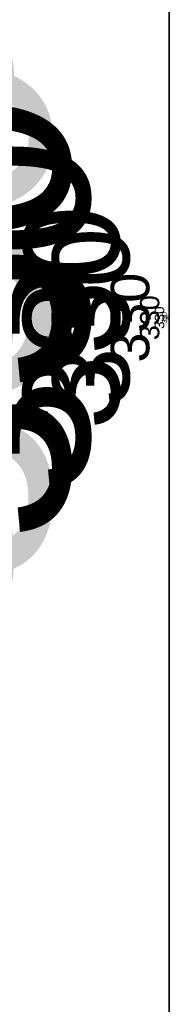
# Model space of a CAD drawing. Header units: millimetres. Extents: x -4098 to 12401, y -1536 to 11809.
# Tile 200 of 215: x 1007 to 1023, y 94 to 196. Entities that reach past the tile are written whole.
import ezdxf

# ---------------------------------------------------------------- set-up
doc = ezdxf.new("R2010")
doc.units = ezdxf.units.MM
for name, color, linetype, lineweight in [('Detail Dimensions', 4, 'Continuous', 35), ('Detail Dimensions @ 0.01', 4, 'Continuous', 35), ('Detail Dimensions @ 0.1', 4, 'Continuous', 35), ('Detail Dimensions @ 0.125', 4, 'Continuous', 35), ('Detail Dimensions @ 0.25', 4, 'Continuous', 35), ('Detail Dimensions @ 0.5', 4, 'Continuous', 35), ('Detail Dimensions @ 1 (1)', 4, 'Continuous', 35), ('Detail Dimensions @ 1 (2)', 4, 'Continuous', 35), ('Detail Dimensions @ 10', 4, 'Continuous', 35), ('Detail Dimensions @ 100', 4, 'Continuous', 35), ('Detail Dimensions @ 12', 4, 'Continuous', 35), ('Detail Dimensions @ 128', 4, 'Continuous', 35), ('Detail Dimensions @ 1536', 4, 'Continuous', 35), ('Detail Dimensions @ 16 (1)', 4, 'Continuous', 35), ('Detail Dimensions @ 16 (2)', 4, 'Continuous', 35), ('Detail Dimensions @ 192', 4, 'Continuous', 35), ('Detail Dimensions @ 2 (1)', 4, 'Continuous', 35), ('Detail Dimensions @ 2 (2)', 4, 'Continuous', 35), ('Detail Dimensions @ 20', 4, 'Continuous', 35), ('Detail Dimensions @ 24', 4, 'Continuous', 35), ('Detail Dimensions @ 30', 4, 'Continuous', 35), ('Detail Dimensions @ 32', 4, 'Continuous', 35), ('Detail Dimensions @ 384', 4, 'Continuous', 35), ('Detail Dimensions @ 4 (1)', 4, 'Continuous', 35), ('Detail Dimensions @ 4 (2)', 4, 'Continuous', 35), ('Detail Dimensions @ 40', 4, 'Continuous', 35), ('Detail Dimensions @ 48', 4, 'Continuous', 35), ('Detail Dimensions @ 5', 4, 'Continuous', 35), ('Detail Dimensions @ 50', 4, 'Continuous', 35), ('Detail Dimensions @ 64', 4, 'Continuous', 35), ('Detail Dimensions @ 768', 4, 'Continuous', 35), ('Detail Dimensions @ 8 (1)', 4, 'Continuous', 35), ('Detail Dimensions @ 8 (2)', 4, 'Continuous', 35), ('Detail Dimensions @ 96', 4, 'Continuous', 35)]:
    doc.layers.add(name, color=color, linetype=linetype, lineweight=lineweight)
doc.styles.add('Arial-2.000', font='txt', dxfattribs={"height": 2})
doc.dimstyles.new('Dim-Style 2', dxfattribs={"dimtxt": 0.18, "dimasz": 1, "dimexe": 0.5, "dimexo": 0, "dimgap": 1, "dimtad": 1, "dimdec": 0, "dimzin": 0, "dimdsep": 46, "dimtxsty": 'Arial-2.000', "dimblk": 'OBLIQUE', "dimcen": 0.09, "dimclrd": 4, "dimclre": 4, "dimclrt": 4, "dimadec": 0, "dimazin": 0, "dimtfac": 1, "dimtdec": 4, "dimtmove": 0, "dimatfit": 1, "dimfxl": 1, "dimfxlon": 1, "dimtolj": 1, "dimtzin": 0, "dimlwd": 35, "dimlwe": 35, "dimarcsym": 0})

# ---------------------------------------------------------------- blocks, each defined once
blk = doc.blocks.new('_Oblique')
at = {"color": 0, "linetype": 'ByBlock', "lineweight": -2}
blk.add_line((-0.5, -0.5), (0.5, 0.5), dxfattribs=at)
blk = doc.blocks.new('*D35')
at = {"layer": 'Defpoints', "color": 0}
for p in [(920, 330), (1022.58, 330), (920, 0)]:
    blk.add_point(p, dxfattribs=at)
at = {"layer": 'Detail Dimensions', "color": 4, "linetype": 'Continuous', "lineweight": 35}
for p, q in [((1021.58, 330), (1023.08, 330)), ((1022.58, 0), (1022.58, 330)), ((1021.58, 0), (1023.08, 0))]:
    blk.add_line(p, q, dxfattribs=at)
at = {"layer": 'Detail Dimensions', "color": 4, "lineweight": 35}
for p, rotation in [((1022.58, 330), 90), ((1022.58, 0), 270)]:
    blk.add_blockref('_Oblique', p, dxfattribs=dict(at, rotation=rotation))
at = {"layer": 'Detail Dimensions', "color": 4, "insert": (1020.56, 165), "char_height": 2, "attachment_point": 5, "rotation": 90, "style": 'Arial-2.000'}
blk.add_mtext('\\A1;330', dxfattribs=at)
blk = doc.blocks.new('*D36')
at = {"layer": 'Defpoints', "color": 0}
for p in [(920, 330), (1022.58, 330), (920, 0)]:
    blk.add_point(p, dxfattribs=at)
at = {"layer": 'Detail Dimensions', "color": 4, "linetype": 'Continuous', "lineweight": 35}
for p, q in [((1010.58, 330), (1028.58, 330)), ((1022.58, 0), (1022.58, 330)), ((1010.58, 0), (1028.58, 0))]:
    blk.add_line(p, q, dxfattribs=at)
at = {"layer": 'Detail Dimensions', "color": 4, "lineweight": 35, "xscale": 12, "yscale": 12, "zscale": 12}
for p, rotation in [((1022.58, 330), 90), ((1022.58, 0), 270)]:
    blk.add_blockref('_Oblique', p, dxfattribs=dict(at, rotation=rotation))
at = {"layer": 'Detail Dimensions', "color": 4, "insert": (998.33, 165), "char_height": 24, "attachment_point": 5, "rotation": 90, "style": 'Arial-2.000'}
blk.add_mtext('\\A1;330', dxfattribs=at)
blk = doc.blocks.new('*D37')
at = {"layer": 'Defpoints', "color": 0}
for p in [(920, 330), (1022.58, 330), (920, 0)]:
    blk.add_point(p, dxfattribs=at)
at = {"layer": 'Detail Dimensions', "color": 4, "linetype": 'Continuous', "lineweight": 35}
for p, q in [((1021.58, 330), (1023.08, 330)), ((1022.58, 0), (1022.58, 330)), ((1021.58, 0), (1023.08, 0))]:
    blk.add_line(p, q, dxfattribs=at)
at = {"layer": 'Detail Dimensions', "color": 4, "lineweight": 35}
for p, rotation in [((1022.58, 330), 90), ((1022.58, 0), 270)]:
    blk.add_blockref('_Oblique', p, dxfattribs=dict(at, rotation=rotation))
at = {"layer": 'Detail Dimensions', "color": 4, "insert": (1020.56, 165), "char_height": 2, "attachment_point": 5, "rotation": 90, "style": 'Arial-2.000'}
blk.add_mtext('\\A1;330', dxfattribs=at)
blk = doc.blocks.new('*D38')
at = {"layer": 'Defpoints', "color": 0}
for p in [(920, 330), (1022.58, 330), (920, 0)]:
    blk.add_point(p, dxfattribs=at)
at = {"layer": 'Detail Dimensions', "color": 4, "linetype": 'Continuous', "lineweight": 35}
for p, q in [((1014.58, 330), (1026.58, 330)), ((1022.58, 0), (1022.58, 330)), ((1014.58, 0), (1026.58, 0))]:
    blk.add_line(p, q, dxfattribs=at)
at = {"layer": 'Detail Dimensions', "color": 4, "lineweight": 35, "xscale": 8, "yscale": 8, "zscale": 8}
for p, rotation in [((1022.58, 330), 90), ((1022.58, 0), 270)]:
    blk.add_blockref('_Oblique', p, dxfattribs=dict(at, rotation=rotation))
at = {"layer": 'Detail Dimensions', "color": 4, "insert": (1006.41, 165), "char_height": 16, "attachment_point": 5, "rotation": 90, "style": 'Arial-2.000'}
blk.add_mtext('\\A1;330', dxfattribs=at)
blk = doc.blocks.new('*D39')
at = {"layer": 'Defpoints', "color": 0}
for p in [(920, 330), (1022.58, 330), (920, 0)]:
    blk.add_point(p, dxfattribs=at)
at = {"layer": 'Detail Dimensions', "color": 4, "linetype": 'Continuous', "lineweight": 35}
for p, q in [((1022.58, 330), (1022.58, 11702.54)), ((920, 330), (1790.58, 330)), ((1022.58, 0), (1022.58, 330)), ((920, 0), (1790.58, 0)), ((1022.58, 0), (1022.58, -1536))]:
    blk.add_line(p, q, dxfattribs=at)
at = {"layer": 'Detail Dimensions', "color": 4, "lineweight": 35, "xscale": 1536, "yscale": 1536, "zscale": 1536}
for p, rotation in [((1022.58, 330), 270), ((1022.58, 0), 90)]:
    blk.add_blockref('_Oblique', p, dxfattribs=dict(at, rotation=rotation))
at = {"layer": 'Detail Dimensions', "color": 4, "insert": (-2081.67, 8320.27), "char_height": 3072, "attachment_point": 5, "rotation": 90, "style": 'Arial-2.000'}
blk.add_mtext('\\A1;330', dxfattribs=at)
blk = doc.blocks.new('*D40')
at = {"layer": 'Defpoints', "color": 0}
for p in [(920, 330), (1022.58, 330), (920, 0)]:
    blk.add_point(p, dxfattribs=at)
at = {"layer": 'Detail Dimensions', "color": 4, "linetype": 'Continuous', "lineweight": 35}
for p, q in [((1022.58, 330), (1022.58, 1751.57)), ((920, 330), (1118.58, 330)), ((1022.58, 0), (1022.58, 330)), ((920, 0), (1118.58, 0)), ((1022.58, 0), (1022.58, -192))]:
    blk.add_line(p, q, dxfattribs=at)
at = {"layer": 'Detail Dimensions', "color": 4, "lineweight": 35, "xscale": 192, "yscale": 192, "zscale": 192}
for p, rotation in [((1022.58, 330), 270), ((1022.58, 0), 90)]:
    blk.add_blockref('_Oblique', p, dxfattribs=dict(at, rotation=rotation))
at = {"layer": 'Detail Dimensions', "color": 4, "insert": (634.55, 1328.78), "char_height": 384, "attachment_point": 5, "rotation": 90, "style": 'Arial-2.000'}
blk.add_mtext('\\A1;330', dxfattribs=at)
blk = doc.blocks.new('*D41')
at = {"layer": 'Defpoints', "color": 0}
for p in [(920, 330), (1022.58, 330), (920, 0)]:
    blk.add_point(p, dxfattribs=at)
at = {"layer": 'Detail Dimensions', "color": 4, "linetype": 'Continuous', "lineweight": 35}
for p, q in [((998.58, 330), (1034.58, 330)), ((1022.58, 0), (1022.58, 330)), ((998.58, 0), (1034.58, 0))]:
    blk.add_line(p, q, dxfattribs=at)
at = {"layer": 'Detail Dimensions', "color": 4, "lineweight": 35, "xscale": 24, "yscale": 24, "zscale": 24}
for p, rotation in [((1022.58, 330), 90), ((1022.58, 0), 270)]:
    blk.add_blockref('_Oblique', p, dxfattribs=dict(at, rotation=rotation))
at = {"layer": 'Detail Dimensions', "color": 4, "insert": (974.08, 165), "char_height": 48, "attachment_point": 5, "rotation": 90, "style": 'Arial-2.000'}
blk.add_mtext('\\A1;330', dxfattribs=at)
blk = doc.blocks.new('*D42')
at = {"layer": 'Defpoints', "color": 0}
for p in [(920, 330), (1022.58, 330), (920, 0)]:
    blk.add_point(p, dxfattribs=at)
at = {"layer": 'Detail Dimensions', "color": 4, "linetype": 'Continuous', "lineweight": 35}
for p, q in [((1022.58, 330), (1022.58, 3173.14)), ((920, 330), (1214.58, 330)), ((1022.58, 0), (1022.58, 330)), ((920, 0), (1214.58, 0)), ((1022.58, 0), (1022.58, -384))]:
    blk.add_line(p, q, dxfattribs=at)
at = {"layer": 'Detail Dimensions', "color": 4, "lineweight": 35, "xscale": 384, "yscale": 384, "zscale": 384}
for p, rotation in [((1022.58, 330), 270), ((1022.58, 0), 90)]:
    blk.add_blockref('_Oblique', p, dxfattribs=dict(at, rotation=rotation))
at = {"layer": 'Detail Dimensions', "color": 4, "insert": (246.52, 2327.57), "char_height": 768, "attachment_point": 5, "rotation": 90, "style": 'Arial-2.000'}
blk.add_mtext('\\A1;330', dxfattribs=at)
blk = doc.blocks.new('*D43')
at = {"layer": 'Defpoints', "color": 0}
for p in [(920, 330), (1022.58, 330), (920, 0)]:
    blk.add_point(p, dxfattribs=at)
at = {"layer": 'Detail Dimensions', "color": 4, "linetype": 'Continuous', "lineweight": 35}
for p, q in [((974.58, 330), (1046.58, 330)), ((1022.58, 0), (1022.58, 330)), ((974.58, 0), (1046.58, 0))]:
    blk.add_line(p, q, dxfattribs=at)
at = {"layer": 'Detail Dimensions', "color": 4, "lineweight": 35, "xscale": 48, "yscale": 48, "zscale": 48}
for p, rotation in [((1022.58, 330), 90), ((1022.58, 0), 270)]:
    blk.add_blockref('_Oblique', p, dxfattribs=dict(at, rotation=rotation))
at = {"layer": 'Detail Dimensions', "color": 4, "insert": (925.57, 165), "char_height": 96, "attachment_point": 5, "rotation": 90, "style": 'Arial-2.000'}
blk.add_mtext('\\A1;330', dxfattribs=at)
blk = doc.blocks.new('*D44')
at = {"layer": 'Defpoints', "color": 0}
for p in [(920, 330), (1022.58, 330), (920, 0)]:
    blk.add_point(p, dxfattribs=at)
at = {"layer": 'Detail Dimensions', "color": 4, "linetype": 'Continuous', "lineweight": 35}
for p, q in [((1022.58, 330), (1022.58, 6016.27)), ((920, 330), (1406.58, 330)), ((1022.58, 0), (1022.58, 330)), ((920, 0), (1406.58, 0)), ((1022.58, 0), (1022.58, -768))]:
    blk.add_line(p, q, dxfattribs=at)
at = {"layer": 'Detail Dimensions', "color": 4, "lineweight": 35, "xscale": 768, "yscale": 768, "zscale": 768}
for p, rotation in [((1022.58, 330), 270), ((1022.58, 0), 90)]:
    blk.add_blockref('_Oblique', p, dxfattribs=dict(at, rotation=rotation))
at = {"layer": 'Detail Dimensions', "color": 4, "insert": (-529.55, 4325.14), "char_height": 1536, "attachment_point": 5, "rotation": 90, "style": 'Arial-2.000'}
blk.add_mtext('\\A1;330', dxfattribs=at)
blk = doc.blocks.new('*D45')
at = {"layer": 'Defpoints', "color": 0}
for p in [(920, 330), (1022.58, 330), (920, 0)]:
    blk.add_point(p, dxfattribs=at)
at = {"layer": 'Detail Dimensions', "color": 4, "linetype": 'Continuous', "lineweight": 35}
for p, q in [((1022.58, 330), (1022.58, 1040.78)), ((926.58, 330), (1070.58, 330)), ((1022.58, 0), (1022.58, 330)), ((926.58, 0), (1070.58, 0)), ((1022.58, 0), (1022.58, -96))]:
    blk.add_line(p, q, dxfattribs=at)
at = {"layer": 'Detail Dimensions', "color": 4, "lineweight": 35, "xscale": 96, "yscale": 96, "zscale": 96}
for p, rotation in [((1022.58, 330), 270), ((1022.58, 0), 90)]:
    blk.add_blockref('_Oblique', p, dxfattribs=dict(at, rotation=rotation))
at = {"layer": 'Detail Dimensions', "color": 4, "insert": (828.57, 829.39), "char_height": 192, "attachment_point": 5, "rotation": 90, "style": 'Arial-2.000'}
blk.add_mtext('\\A1;330', dxfattribs=at)
blk = doc.blocks.new('*D46')
at = {"layer": 'Defpoints', "color": 0}
for p in [(920, 330), (1022.58, 330), (920, 0)]:
    blk.add_point(p, dxfattribs=at)
at = {"layer": 'Detail Dimensions', "color": 4, "linetype": 'Continuous', "lineweight": 35}
for p, q in [((1022.57, 330), (1022.59, 330)), ((1022.58, 0), (1022.58, 330)), ((1022.57, 0), (1022.59, 0))]:
    blk.add_line(p, q, dxfattribs=at)
at = {"layer": 'Detail Dimensions', "color": 4, "lineweight": 35, "xscale": 0.01, "yscale": 0.01, "zscale": 0.01}
for p, rotation in [((1022.58, 330), 90), ((1022.58, 0), 270)]:
    blk.add_blockref('_Oblique', p, dxfattribs=dict(at, rotation=rotation))
at = {"layer": 'Detail Dimensions', "color": 4, "insert": (1022.56, 165), "char_height": 0.02, "attachment_point": 5, "rotation": 90, "style": 'Arial-2.000'}
blk.add_mtext('\\A1;330', dxfattribs=at)
blk = doc.blocks.new('*D47')
at = {"layer": 'Defpoints', "color": 0}
for p in [(920, 330), (1022.58, 330), (920, 0)]:
    blk.add_point(p, dxfattribs=at)
at = {"layer": 'Detail Dimensions', "color": 4, "linetype": 'Continuous', "lineweight": 35}
for p, q in [((1022.48, 330), (1022.63, 330)), ((1022.58, 0), (1022.58, 330)), ((1022.48, 0), (1022.63, 0))]:
    blk.add_line(p, q, dxfattribs=at)
at = {"layer": 'Detail Dimensions', "color": 4, "lineweight": 35, "xscale": 0.1, "yscale": 0.1, "zscale": 0.1}
for p, rotation in [((1022.58, 330), 90), ((1022.58, 0), 270)]:
    blk.add_blockref('_Oblique', p, dxfattribs=dict(at, rotation=rotation))
at = {"layer": 'Detail Dimensions', "color": 4, "insert": (1022.38, 165), "char_height": 0.2, "attachment_point": 5, "rotation": 90, "style": 'Arial-2.000'}
blk.add_mtext('\\A1;330', dxfattribs=at)
blk = doc.blocks.new('*D48')
at = {"layer": 'Defpoints', "color": 0}
for p in [(920, 330), (1022.58, 330), (920, 0)]:
    blk.add_point(p, dxfattribs=at)
at = {"layer": 'Detail Dimensions', "color": 4, "linetype": 'Continuous', "lineweight": 35}
for p, q in [((1012.58, 330), (1027.58, 330)), ((1022.58, 0), (1022.58, 330)), ((1012.58, 0), (1027.58, 0))]:
    blk.add_line(p, q, dxfattribs=at)
at = {"layer": 'Detail Dimensions', "color": 4, "lineweight": 35, "xscale": 10, "yscale": 10, "zscale": 10}
for p, rotation in [((1022.58, 330), 90), ((1022.58, 0), 270)]:
    blk.add_blockref('_Oblique', p, dxfattribs=dict(at, rotation=rotation))
at = {"layer": 'Detail Dimensions', "color": 4, "insert": (1002.37, 165), "char_height": 20, "attachment_point": 5, "rotation": 90, "style": 'Arial-2.000'}
blk.add_mtext('\\A1;330', dxfattribs=at)
blk = doc.blocks.new('*D49')
at = {"layer": 'Defpoints', "color": 0}
for p in [(920, 330), (1022.58, 330), (920, 0)]:
    blk.add_point(p, dxfattribs=at)
at = {"layer": 'Detail Dimensions', "color": 4, "linetype": 'Continuous', "lineweight": 35}
for p, q in [((1022.58, 330), (1022.58, 1070.4)), ((922.58, 330), (1072.58, 330)), ((1022.58, 0), (1022.58, 330)), ((922.58, 0), (1072.58, 0)), ((1022.58, 0), (1022.58, -100))]:
    blk.add_line(p, q, dxfattribs=at)
at = {"layer": 'Detail Dimensions', "color": 4, "lineweight": 35, "xscale": 100, "yscale": 100, "zscale": 100}
for p, rotation in [((1022.58, 330), 270), ((1022.58, 0), 90)]:
    blk.add_blockref('_Oblique', p, dxfattribs=dict(at, rotation=rotation))
at = {"layer": 'Detail Dimensions', "color": 4, "insert": (820.48, 850.2), "char_height": 200, "attachment_point": 5, "rotation": 90, "style": 'Arial-2.000'}
blk.add_mtext('\\A1;330', dxfattribs=at)
blk = doc.blocks.new('*D50')
at = {"layer": 'Defpoints', "color": 0}
for p in [(920, 330), (1022.58, 330), (920, 0)]:
    blk.add_point(p, dxfattribs=at)
at = {"layer": 'Detail Dimensions', "color": 4, "linetype": 'Continuous', "lineweight": 35}
for p, q in [((1006.58, 330), (1030.58, 330)), ((1022.58, 0), (1022.58, 330)), ((1006.58, 0), (1030.58, 0))]:
    blk.add_line(p, q, dxfattribs=at)
at = {"layer": 'Detail Dimensions', "color": 4, "lineweight": 35, "xscale": 16, "yscale": 16, "zscale": 16}
for p, rotation in [((1022.58, 330), 90), ((1022.58, 0), 270)]:
    blk.add_blockref('_Oblique', p, dxfattribs=dict(at, rotation=rotation))
at = {"layer": 'Detail Dimensions', "color": 4, "insert": (990.25, 165), "char_height": 32, "attachment_point": 5, "rotation": 90, "style": 'Arial-2.000'}
blk.add_mtext('\\A1;330', dxfattribs=at)
blk = doc.blocks.new('*D51')
at = {"layer": 'Defpoints', "color": 0}
for p in [(920, 330), (1022.58, 330), (920, 0)]:
    blk.add_point(p, dxfattribs=at)
at = {"layer": 'Detail Dimensions', "color": 4, "linetype": 'Continuous', "lineweight": 35}
for p, q in [((1020.58, 330), (1023.58, 330)), ((1022.58, 0), (1022.58, 330)), ((1020.58, 0), (1023.58, 0))]:
    blk.add_line(p, q, dxfattribs=at)
at = {"layer": 'Detail Dimensions', "color": 4, "lineweight": 35, "xscale": 2, "yscale": 2, "zscale": 2}
for p, rotation in [((1022.58, 330), 90), ((1022.58, 0), 270)]:
    blk.add_blockref('_Oblique', p, dxfattribs=dict(at, rotation=rotation))
at = {"layer": 'Detail Dimensions', "color": 4, "insert": (1018.54, 165), "char_height": 4, "attachment_point": 5, "rotation": 90, "style": 'Arial-2.000'}
blk.add_mtext('\\A1;330', dxfattribs=at)
blk = doc.blocks.new('*D52')
at = {"layer": 'Defpoints', "color": 0}
for p in [(920, 330), (1022.58, 330), (920, 0)]:
    blk.add_point(p, dxfattribs=at)
at = {"layer": 'Detail Dimensions', "color": 4, "linetype": 'Continuous', "lineweight": 35}
for p, q in [((1002.58, 330), (1032.58, 330)), ((1022.58, 0), (1022.58, 330)), ((1002.58, 0), (1032.58, 0))]:
    blk.add_line(p, q, dxfattribs=at)
at = {"layer": 'Detail Dimensions', "color": 4, "lineweight": 35, "xscale": 20, "yscale": 20, "zscale": 20}
for p, rotation in [((1022.58, 330), 90), ((1022.58, 0), 270)]:
    blk.add_blockref('_Oblique', p, dxfattribs=dict(at, rotation=rotation))
at = {"layer": 'Detail Dimensions', "color": 4, "insert": (982.16, 165), "char_height": 40, "attachment_point": 5, "rotation": 90, "style": 'Arial-2.000'}
blk.add_mtext('\\A1;330', dxfattribs=at)
blk = doc.blocks.new('*D53')
at = {"layer": 'Defpoints', "color": 0}
for p in [(920, 330), (1022.58, 330), (920, 0)]:
    blk.add_point(p, dxfattribs=at)
at = {"layer": 'Detail Dimensions', "color": 4, "linetype": 'Continuous', "lineweight": 35}
for p, q in [((992.58, 330), (1037.58, 330)), ((1022.58, 0), (1022.58, 330)), ((992.58, 0), (1037.58, 0))]:
    blk.add_line(p, q, dxfattribs=at)
at = {"layer": 'Detail Dimensions', "color": 4, "lineweight": 35, "xscale": 30, "yscale": 30, "zscale": 30}
for p, rotation in [((1022.58, 330), 90), ((1022.58, 0), 270)]:
    blk.add_blockref('_Oblique', p, dxfattribs=dict(at, rotation=rotation))
at = {"layer": 'Detail Dimensions', "color": 4, "insert": (961.95, 165), "char_height": 60, "attachment_point": 5, "rotation": 90, "style": 'Arial-2.000'}
blk.add_mtext('\\A1;330', dxfattribs=at)
blk = doc.blocks.new('*D54')
at = {"layer": 'Defpoints', "color": 0}
for p in [(920, 330), (1022.58, 330), (920, 0)]:
    blk.add_point(p, dxfattribs=at)
at = {"layer": 'Detail Dimensions', "color": 4, "linetype": 'Continuous', "lineweight": 35}
for p, q in [((1018.58, 330), (1024.58, 330)), ((1022.58, 0), (1022.58, 330)), ((1018.58, 0), (1024.58, 0))]:
    blk.add_line(p, q, dxfattribs=at)
at = {"layer": 'Detail Dimensions', "color": 4, "lineweight": 35, "xscale": 4, "yscale": 4, "zscale": 4}
for p, rotation in [((1022.58, 330), 90), ((1022.58, 0), 270)]:
    blk.add_blockref('_Oblique', p, dxfattribs=dict(at, rotation=rotation))
at = {"layer": 'Detail Dimensions', "color": 4, "insert": (1014.5, 165), "char_height": 8, "attachment_point": 5, "rotation": 90, "style": 'Arial-2.000'}
blk.add_mtext('\\A1;330', dxfattribs=at)
blk = doc.blocks.new('*D55')
at = {"layer": 'Defpoints', "color": 0}
for p in [(920, 330), (1022.58, 330), (920, 0)]:
    blk.add_point(p, dxfattribs=at)
at = {"layer": 'Detail Dimensions', "color": 4, "linetype": 'Continuous', "lineweight": 35}
for p, q in [((982.58, 330), (1042.58, 330)), ((1022.58, 0), (1022.58, 330)), ((982.58, 0), (1042.58, 0))]:
    blk.add_line(p, q, dxfattribs=at)
at = {"layer": 'Detail Dimensions', "color": 4, "lineweight": 35, "xscale": 40, "yscale": 40, "zscale": 40}
for p, rotation in [((1022.58, 330), 90), ((1022.58, 0), 270)]:
    blk.add_blockref('_Oblique', p, dxfattribs=dict(at, rotation=rotation))
at = {"layer": 'Detail Dimensions', "color": 4, "insert": (941.74, 165), "char_height": 80, "attachment_point": 5, "rotation": 90, "style": 'Arial-2.000'}
blk.add_mtext('\\A1;330', dxfattribs=at)
blk = doc.blocks.new('*D56')
at = {"layer": 'Defpoints', "color": 0}
for p in [(920, 330), (1022.58, 330), (920, 0)]:
    blk.add_point(p, dxfattribs=at)
at = {"layer": 'Detail Dimensions', "color": 4, "linetype": 'Continuous', "lineweight": 35}
for p, q in [((1017.58, 330), (1025.08, 330)), ((1022.58, 0), (1022.58, 330)), ((1017.58, 0), (1025.08, 0))]:
    blk.add_line(p, q, dxfattribs=at)
at = {"layer": 'Detail Dimensions', "color": 4, "lineweight": 35, "xscale": 5, "yscale": 5, "zscale": 5}
for p, rotation in [((1022.58, 330), 90), ((1022.58, 0), 270)]:
    blk.add_blockref('_Oblique', p, dxfattribs=dict(at, rotation=rotation))
at = {"layer": 'Detail Dimensions', "color": 4, "insert": (1012.48, 165), "char_height": 10, "attachment_point": 5, "rotation": 90, "style": 'Arial-2.000'}
blk.add_mtext('\\A1;330', dxfattribs=at)
blk = doc.blocks.new('*D57')
at = {"layer": 'Defpoints', "color": 0}
for p in [(920, 330), (1022.58, 330), (920, 0)]:
    blk.add_point(p, dxfattribs=at)
at = {"layer": 'Detail Dimensions', "color": 4, "linetype": 'Continuous', "lineweight": 35}
for p, q in [((972.58, 330), (1047.58, 330)), ((1022.58, 0), (1022.58, 330)), ((972.58, 0), (1047.58, 0))]:
    blk.add_line(p, q, dxfattribs=at)
at = {"layer": 'Detail Dimensions', "color": 4, "lineweight": 35, "xscale": 50, "yscale": 50, "zscale": 50}
for p, rotation in [((1022.58, 330), 90), ((1022.58, 0), 270)]:
    blk.add_blockref('_Oblique', p, dxfattribs=dict(at, rotation=rotation))
at = {"layer": 'Detail Dimensions', "color": 4, "insert": (921.53, 165), "char_height": 100, "attachment_point": 5, "rotation": 90, "style": 'Arial-2.000'}
blk.add_mtext('\\A1;330', dxfattribs=at)
blk = doc.blocks.new('*D58')
at = {"layer": 'Defpoints', "color": 0}
for p in [(920, 330), (1022.58, 330), (920, 0)]:
    blk.add_point(p, dxfattribs=at)
at = {"layer": 'Detail Dimensions', "color": 4, "linetype": 'Continuous', "lineweight": 35}
for p, q in [((1014.58, 330), (1026.58, 330)), ((1022.58, 0), (1022.58, 330)), ((1014.58, 0), (1026.58, 0))]:
    blk.add_line(p, q, dxfattribs=at)
at = {"layer": 'Detail Dimensions', "color": 4, "lineweight": 35, "xscale": 8, "yscale": 8, "zscale": 8}
for p, rotation in [((1022.58, 330), 90), ((1022.58, 0), 270)]:
    blk.add_blockref('_Oblique', p, dxfattribs=dict(at, rotation=rotation))
at = {"layer": 'Detail Dimensions', "color": 4, "insert": (1006.41, 165), "char_height": 16, "attachment_point": 5, "rotation": 90, "style": 'Arial-2.000'}
blk.add_mtext('\\A1;330', dxfattribs=at)
blk = doc.blocks.new('*D59')
at = {"layer": 'Defpoints', "color": 0}
for p in [(920, 330), (1022.58, 330), (920, 0)]:
    blk.add_point(p, dxfattribs=at)
at = {"layer": 'Detail Dimensions', "color": 4, "linetype": 'Continuous', "lineweight": 35}
for p, q in [((1022.08, 330), (1022.83, 330)), ((1022.58, 0), (1022.58, 330)), ((1022.08, 0), (1022.83, 0))]:
    blk.add_line(p, q, dxfattribs=at)
at = {"layer": 'Detail Dimensions', "color": 4, "lineweight": 35, "xscale": 0.5, "yscale": 0.5, "zscale": 0.5}
for p, rotation in [((1022.58, 330), 90), ((1022.58, 0), 270)]:
    blk.add_blockref('_Oblique', p, dxfattribs=dict(at, rotation=rotation))
at = {"layer": 'Detail Dimensions', "color": 4, "insert": (1021.57, 165), "char_height": 1, "attachment_point": 5, "rotation": 90, "style": 'Arial-2.000'}
blk.add_mtext('\\A1;330', dxfattribs=at)
blk = doc.blocks.new('*D60')
at = {"layer": 'Defpoints', "color": 0}
for p in [(920, 330), (1022.58, 330), (920, 0)]:
    blk.add_point(p, dxfattribs=at)
at = {"layer": 'Detail Dimensions', "color": 4, "linetype": 'Continuous', "lineweight": 35}
for p, q in [((1018.58, 330), (1024.58, 330)), ((1022.58, 0), (1022.58, 330)), ((1018.58, 0), (1024.58, 0))]:
    blk.add_line(p, q, dxfattribs=at)
at = {"layer": 'Detail Dimensions', "color": 4, "lineweight": 35, "xscale": 4, "yscale": 4, "zscale": 4}
for p, rotation in [((1022.58, 330), 90), ((1022.58, 0), 270)]:
    blk.add_blockref('_Oblique', p, dxfattribs=dict(at, rotation=rotation))
at = {"layer": 'Detail Dimensions', "color": 4, "insert": (1014.5, 165), "char_height": 8, "attachment_point": 5, "rotation": 90, "style": 'Arial-2.000'}
blk.add_mtext('\\A1;330', dxfattribs=at)
blk = doc.blocks.new('*D61')
at = {"layer": 'Defpoints', "color": 0}
for p in [(920, 330), (1022.58, 330), (920, 0)]:
    blk.add_point(p, dxfattribs=at)
at = {"layer": 'Detail Dimensions', "color": 4, "linetype": 'Continuous', "lineweight": 35}
for p, q in [((1022.58, 330), (1022.58, 803.86)), ((958.58, 330), (1054.58, 330)), ((1022.58, 0), (1022.58, 330)), ((958.58, 0), (1054.58, 0)), ((1022.58, 0), (1022.58, -64))]:
    blk.add_line(p, q, dxfattribs=at)
at = {"layer": 'Detail Dimensions', "color": 4, "lineweight": 35, "xscale": 64, "yscale": 64, "zscale": 64}
for p, rotation in [((1022.58, 330), 270), ((1022.58, 0), 90)]:
    blk.add_blockref('_Oblique', p, dxfattribs=dict(at, rotation=rotation))
at = {"layer": 'Detail Dimensions', "color": 4, "insert": (893.24, 662.93), "char_height": 128, "attachment_point": 5, "rotation": 90, "style": 'Arial-2.000'}
blk.add_mtext('\\A1;330', dxfattribs=at)
blk = doc.blocks.new('*D62')
at = {"layer": 'Defpoints', "color": 0}
for p in [(920, 330), (1022.58, 330), (920, 0)]:
    blk.add_point(p, dxfattribs=at)
at = {"layer": 'Detail Dimensions', "color": 4, "linetype": 'Continuous', "lineweight": 35}
for p, q in [((1022.58, 330), (1022.58, 1277.71)), ((920, 330), (1086.58, 330)), ((1022.58, 0), (1022.58, 330)), ((920, 0), (1086.58, 0)), ((1022.58, 0), (1022.58, -128))]:
    blk.add_line(p, q, dxfattribs=at)
at = {"layer": 'Detail Dimensions', "color": 4, "lineweight": 35, "xscale": 128, "yscale": 128, "zscale": 128}
for p, rotation in [((1022.58, 330), 270), ((1022.58, 0), 90)]:
    blk.add_blockref('_Oblique', p, dxfattribs=dict(at, rotation=rotation))
at = {"layer": 'Detail Dimensions', "color": 4, "insert": (763.89, 995.86), "char_height": 256, "attachment_point": 5, "rotation": 90, "style": 'Arial-2.000'}
blk.add_mtext('\\A1;330', dxfattribs=at)
blk = doc.blocks.new('*D63')
at = {"layer": 'Defpoints', "color": 0}
for p in [(920, 330), (1022.58, 330), (920, 0)]:
    blk.add_point(p, dxfattribs=at)
at = {"layer": 'Detail Dimensions', "color": 4, "linetype": 'Continuous', "lineweight": 35}
for p, q in [((1006.58, 330), (1030.58, 330)), ((1022.58, 0), (1022.58, 330)), ((1006.58, 0), (1030.58, 0))]:
    blk.add_line(p, q, dxfattribs=at)
at = {"layer": 'Detail Dimensions', "color": 4, "lineweight": 35, "xscale": 16, "yscale": 16, "zscale": 16}
for p, rotation in [((1022.58, 330), 90), ((1022.58, 0), 270)]:
    blk.add_blockref('_Oblique', p, dxfattribs=dict(at, rotation=rotation))
at = {"layer": 'Detail Dimensions', "color": 4, "insert": (990.25, 165), "char_height": 32, "attachment_point": 5, "rotation": 90, "style": 'Arial-2.000'}
blk.add_mtext('\\A1;330', dxfattribs=at)
blk = doc.blocks.new('*D64')
at = {"layer": 'Defpoints', "color": 0}
for p in [(920, 330), (1022.58, 330), (920, 0)]:
    blk.add_point(p, dxfattribs=at)
at = {"layer": 'Detail Dimensions', "color": 4, "linetype": 'Continuous', "lineweight": 35}
for p, q in [((990.58, 330), (1038.58, 330)), ((1022.58, 0), (1022.58, 330)), ((990.58, 0), (1038.58, 0))]:
    blk.add_line(p, q, dxfattribs=at)
at = {"layer": 'Detail Dimensions', "color": 4, "lineweight": 35, "xscale": 32, "yscale": 32, "zscale": 32}
for p, rotation in [((1022.58, 330), 90), ((1022.58, 0), 270)]:
    blk.add_blockref('_Oblique', p, dxfattribs=dict(at, rotation=rotation))
at = {"layer": 'Detail Dimensions', "color": 4, "insert": (957.91, 165), "char_height": 64, "attachment_point": 5, "rotation": 90, "style": 'Arial-2.000'}
blk.add_mtext('\\A1;330', dxfattribs=at)
blk = doc.blocks.new('*D65')
at = {"layer": 'Defpoints', "color": 0}
for p in [(920, 330), (1022.58, 330), (920, 0)]:
    blk.add_point(p, dxfattribs=at)
at = {"layer": 'Detail Dimensions', "color": 4, "linetype": 'Continuous', "lineweight": 35}
for p, q in [((1022.33, 330), (1022.71, 330)), ((1022.58, 0), (1022.58, 330)), ((1022.33, 0), (1022.71, 0))]:
    blk.add_line(p, q, dxfattribs=at)
at = {"layer": 'Detail Dimensions', "color": 4, "lineweight": 35, "xscale": 0.25, "yscale": 0.25, "zscale": 0.25}
for p, rotation in [((1022.58, 330), 90), ((1022.58, 0), 270)]:
    blk.add_blockref('_Oblique', p, dxfattribs=dict(at, rotation=rotation))
at = {"layer": 'Detail Dimensions', "color": 4, "insert": (1022.08, 165), "char_height": 0.5, "attachment_point": 5, "rotation": 90, "style": 'Arial-2.000'}
blk.add_mtext('\\A1;330', dxfattribs=at)
blk = doc.blocks.new('*D66')
at = {"layer": 'Defpoints', "color": 0}
for p in [(920, 330), (1022.58, 330), (920, 0)]:
    blk.add_point(p, dxfattribs=at)
at = {"layer": 'Detail Dimensions', "color": 4, "linetype": 'Continuous', "lineweight": 35}
for p, q in [((1020.58, 330), (1023.58, 330)), ((1022.58, 0), (1022.58, 330)), ((1020.58, 0), (1023.58, 0))]:
    blk.add_line(p, q, dxfattribs=at)
at = {"layer": 'Detail Dimensions', "color": 4, "lineweight": 35, "xscale": 2, "yscale": 2, "zscale": 2}
for p, rotation in [((1022.58, 330), 90), ((1022.58, 0), 270)]:
    blk.add_blockref('_Oblique', p, dxfattribs=dict(at, rotation=rotation))
at = {"layer": 'Detail Dimensions', "color": 4, "insert": (1018.54, 165), "char_height": 4, "attachment_point": 5, "rotation": 90, "style": 'Arial-2.000'}
blk.add_mtext('\\A1;330', dxfattribs=at)
blk = doc.blocks.new('*D67')
at = {"layer": 'Defpoints', "color": 0}
for p in [(920, 330), (1022.58, 330), (920, 0)]:
    blk.add_point(p, dxfattribs=at)
at = {"layer": 'Detail Dimensions', "color": 4, "linetype": 'Continuous', "lineweight": 35}
for p, q in [((1022.46, 330), (1022.65, 330)), ((1022.58, 0), (1022.58, 330)), ((1022.46, 0), (1022.65, 0))]:
    blk.add_line(p, q, dxfattribs=at)
at = {"layer": 'Detail Dimensions', "color": 4, "lineweight": 35, "xscale": 0.125, "yscale": 0.125, "zscale": 0.125}
for p, rotation in [((1022.58, 330), 90), ((1022.58, 0), 270)]:
    blk.add_blockref('_Oblique', p, dxfattribs=dict(at, rotation=rotation))
at = {"layer": 'Detail Dimensions', "color": 4, "insert": (1022.33, 165), "char_height": 0.25, "attachment_point": 5, "rotation": 90, "style": 'Arial-2.000'}
blk.add_mtext('\\A1;330', dxfattribs=at)
blk = doc.blocks.new('*U69')
at = {"layer": 'Detail Dimensions @ 0.01'}
dim = blk.add_linear_dim(base=(1022.58, 330), p1=(920, 0), p2=(920, 330), angle=90, dimstyle='Dim-Style 2', override={"dimscale": 0.01}, dxfattribs=at)
dim.commit()
dim.dimension.update_dxf_attribs({"geometry": '*D46', "text_midpoint": (1022.56, 165)})
at = {"layer": 'Detail Dimensions @ 0.1'}
dim = blk.add_linear_dim(base=(1022.58, 330), p1=(920, 0), p2=(920, 330), angle=90, dimstyle='Dim-Style 2', override={"dimscale": 0.1}, dxfattribs=at)
dim.commit()
dim.dimension.update_dxf_attribs({"geometry": '*D47', "text_midpoint": (1022.38, 165)})
at = {"layer": 'Detail Dimensions @ 0.125'}
dim = blk.add_linear_dim(base=(1022.58, 330), p1=(920, 0), p2=(920, 330), angle=90, dimstyle='Dim-Style 2', override={"dimscale": 0.125}, dxfattribs=at)
dim.commit()
dim.dimension.update_dxf_attribs({"geometry": '*D67', "text_midpoint": (1022.33, 165)})
at = {"layer": 'Detail Dimensions @ 0.25'}
dim = blk.add_linear_dim(base=(1022.58, 330), p1=(920, 0), p2=(920, 330), angle=90, dimstyle='Dim-Style 2', override={"dimscale": 0.25}, dxfattribs=at)
dim.commit()
dim.dimension.update_dxf_attribs({"geometry": '*D65', "text_midpoint": (1022.08, 165)})
at = {"layer": 'Detail Dimensions @ 0.5'}
dim = blk.add_linear_dim(base=(1022.58, 330), p1=(920, 0), p2=(920, 330), angle=90, dimstyle='Dim-Style 2', override={"dimscale": 0.5}, dxfattribs=at)
dim.commit()
dim.dimension.update_dxf_attribs({"geometry": '*D59', "text_midpoint": (1021.57, 165)})
at = {"layer": 'Detail Dimensions @ 1 (1)'}
dim = blk.add_linear_dim(base=(1022.58, 330), p1=(920, 0), p2=(920, 330), angle=90, dimstyle='Dim-Style 2', override={"dimscale": 1}, dxfattribs=at)
dim.commit()
dim.dimension.update_dxf_attribs({"geometry": '*D35', "text_midpoint": (1020.56, 165)})
dim = blk.add_linear_dim(base=(1022.58, 330), p1=(920, 0), p2=(920, 330), angle=90, dimstyle='Dim-Style 2', override={"dimscale": 1}, dxfattribs=at)
dim.commit()
dim.dimension.update_dxf_attribs({"geometry": '*D35', "text_midpoint": (1020.56, 165)})
at = {"layer": 'Detail Dimensions @ 1 (2)'}
dim = blk.add_linear_dim(base=(1022.58, 330), p1=(920, 0), p2=(920, 330), angle=90, dimstyle='Dim-Style 2', override={"dimscale": 1}, dxfattribs=at)
dim.commit()
dim.dimension.update_dxf_attribs({"geometry": '*D37', "text_midpoint": (1020.56, 165)})
at = {"layer": 'Detail Dimensions @ 10'}
dim = blk.add_linear_dim(base=(1022.58, 330), p1=(920, 0), p2=(920, 330), angle=90, dimstyle='Dim-Style 2', override={"dimscale": 10}, dxfattribs=at)
dim.commit()
dim.dimension.update_dxf_attribs({"geometry": '*D48', "text_midpoint": (1002.37, 165)})
at = {"layer": 'Detail Dimensions @ 100'}
dim = blk.add_linear_dim(base=(1022.58, 330), p1=(920, 0), p2=(920, 330), angle=90, dimstyle='Dim-Style 2', override={"dimscale": 100}, dxfattribs=at)
dim.commit()
dim.dimension.update_dxf_attribs({"geometry": '*D49', "text_midpoint": (820.48, 850.2)})
at = {"layer": 'Detail Dimensions @ 12'}
dim = blk.add_linear_dim(base=(1022.58, 330), p1=(920, 0), p2=(920, 330), angle=90, dimstyle='Dim-Style 2', override={"dimscale": 12}, dxfattribs=at)
dim.commit()
dim.dimension.update_dxf_attribs({"geometry": '*D36', "text_midpoint": (998.33, 165)})
at = {"layer": 'Detail Dimensions @ 128'}
dim = blk.add_linear_dim(base=(1022.58, 330), p1=(920, 0), p2=(920, 330), angle=90, dimstyle='Dim-Style 2', override={"dimscale": 128}, dxfattribs=at)
dim.commit()
dim.dimension.update_dxf_attribs({"geometry": '*D62', "text_midpoint": (763.89, 995.86)})
at = {"layer": 'Detail Dimensions @ 1536'}
dim = blk.add_linear_dim(base=(1022.58, 330), p1=(920, 0), p2=(920, 330), angle=90, dimstyle='Dim-Style 2', override={"dimscale": 1536}, dxfattribs=at)
dim.commit()
dim.dimension.update_dxf_attribs({"geometry": '*D39', "text_midpoint": (-2081.67, 8320.27)})
at = {"layer": 'Detail Dimensions @ 16 (1)'}
dim = blk.add_linear_dim(base=(1022.58, 330), p1=(920, 0), p2=(920, 330), angle=90, dimstyle='Dim-Style 2', override={"dimscale": 16}, dxfattribs=at)
dim.commit()
dim.dimension.update_dxf_attribs({"geometry": '*D50', "text_midpoint": (990.25, 165)})
at = {"layer": 'Detail Dimensions @ 16 (2)'}
dim = blk.add_linear_dim(base=(1022.58, 330), p1=(920, 0), p2=(920, 330), angle=90, dimstyle='Dim-Style 2', override={"dimscale": 16}, dxfattribs=at)
dim.commit()
dim.dimension.update_dxf_attribs({"geometry": '*D63', "text_midpoint": (990.25, 165)})
at = {"layer": 'Detail Dimensions @ 192'}
dim = blk.add_linear_dim(base=(1022.58, 330), p1=(920, 0), p2=(920, 330), angle=90, dimstyle='Dim-Style 2', override={"dimscale": 192}, dxfattribs=at)
dim.commit()
dim.dimension.update_dxf_attribs({"geometry": '*D40', "text_midpoint": (634.55, 1328.78)})
at = {"layer": 'Detail Dimensions @ 2 (1)'}
dim = blk.add_linear_dim(base=(1022.58, 330), p1=(920, 0), p2=(920, 330), angle=90, dimstyle='Dim-Style 2', override={"dimscale": 2}, dxfattribs=at)
dim.commit()
dim.dimension.update_dxf_attribs({"geometry": '*D51', "text_midpoint": (1018.54, 165)})
at = {"layer": 'Detail Dimensions @ 2 (2)'}
dim = blk.add_linear_dim(base=(1022.58, 330), p1=(920, 0), p2=(920, 330), angle=90, dimstyle='Dim-Style 2', override={"dimscale": 2}, dxfattribs=at)
dim.commit()
dim.dimension.update_dxf_attribs({"geometry": '*D66', "text_midpoint": (1018.54, 165)})
at = {"layer": 'Detail Dimensions @ 20'}
dim = blk.add_linear_dim(base=(1022.58, 330), p1=(920, 0), p2=(920, 330), angle=90, dimstyle='Dim-Style 2', override={"dimscale": 20}, dxfattribs=at)
dim.commit()
dim.dimension.update_dxf_attribs({"geometry": '*D52', "text_midpoint": (982.16, 165)})
at = {"layer": 'Detail Dimensions @ 24'}
dim = blk.add_linear_dim(base=(1022.58, 330), p1=(920, 0), p2=(920, 330), angle=90, dimstyle='Dim-Style 2', override={"dimscale": 24}, dxfattribs=at)
dim.commit()
dim.dimension.update_dxf_attribs({"geometry": '*D41', "text_midpoint": (974.08, 165)})
at = {"layer": 'Detail Dimensions @ 30'}
dim = blk.add_linear_dim(base=(1022.58, 330), p1=(920, 0), p2=(920, 330), angle=90, dimstyle='Dim-Style 2', override={"dimscale": 30}, dxfattribs=at)
dim.commit()
dim.dimension.update_dxf_attribs({"geometry": '*D53', "text_midpoint": (961.95, 165)})
at = {"layer": 'Detail Dimensions @ 32'}
dim = blk.add_linear_dim(base=(1022.58, 330), p1=(920, 0), p2=(920, 330), angle=90, dimstyle='Dim-Style 2', override={"dimscale": 32}, dxfattribs=at)
dim.commit()
dim.dimension.update_dxf_attribs({"geometry": '*D64', "text_midpoint": (957.91, 165)})
at = {"layer": 'Detail Dimensions @ 384'}
dim = blk.add_linear_dim(base=(1022.58, 330), p1=(920, 0), p2=(920, 330), angle=90, dimstyle='Dim-Style 2', override={"dimscale": 384}, dxfattribs=at)
dim.commit()
dim.dimension.update_dxf_attribs({"geometry": '*D42', "text_midpoint": (246.52, 2327.57)})
at = {"layer": 'Detail Dimensions @ 4 (1)'}
dim = blk.add_linear_dim(base=(1022.58, 330), p1=(920, 0), p2=(920, 330), angle=90, dimstyle='Dim-Style 2', override={"dimscale": 4}, dxfattribs=at)
dim.commit()
dim.dimension.update_dxf_attribs({"geometry": '*D54', "text_midpoint": (1014.5, 165)})
at = {"layer": 'Detail Dimensions @ 4 (2)'}
dim = blk.add_linear_dim(base=(1022.58, 330), p1=(920, 0), p2=(920, 330), angle=90, dimstyle='Dim-Style 2', override={"dimscale": 4}, dxfattribs=at)
dim.commit()
dim.dimension.update_dxf_attribs({"geometry": '*D60', "text_midpoint": (1014.5, 165)})
at = {"layer": 'Detail Dimensions @ 40'}
dim = blk.add_linear_dim(base=(1022.58, 330), p1=(920, 0), p2=(920, 330), angle=90, dimstyle='Dim-Style 2', override={"dimscale": 40}, dxfattribs=at)
dim.commit()
dim.dimension.update_dxf_attribs({"geometry": '*D55', "text_midpoint": (941.74, 165)})
at = {"layer": 'Detail Dimensions @ 48'}
dim = blk.add_linear_dim(base=(1022.58, 330), p1=(920, 0), p2=(920, 330), angle=90, dimstyle='Dim-Style 2', override={"dimscale": 48}, dxfattribs=at)
dim.commit()
dim.dimension.update_dxf_attribs({"geometry": '*D43', "text_midpoint": (925.57, 165)})
at = {"layer": 'Detail Dimensions @ 5'}
dim = blk.add_linear_dim(base=(1022.58, 330), p1=(920, 0), p2=(920, 330), angle=90, dimstyle='Dim-Style 2', override={"dimscale": 5}, dxfattribs=at)
dim.commit()
dim.dimension.update_dxf_attribs({"geometry": '*D56', "text_midpoint": (1012.48, 165)})
at = {"layer": 'Detail Dimensions @ 50'}
dim = blk.add_linear_dim(base=(1022.58, 330), p1=(920, 0), p2=(920, 330), angle=90, dimstyle='Dim-Style 2', override={"dimscale": 50}, dxfattribs=at)
dim.commit()
dim.dimension.update_dxf_attribs({"geometry": '*D57', "text_midpoint": (921.53, 165)})
at = {"layer": 'Detail Dimensions @ 64'}
dim = blk.add_linear_dim(base=(1022.58, 330), p1=(920, 0), p2=(920, 330), angle=90, dimstyle='Dim-Style 2', override={"dimscale": 64}, dxfattribs=at)
dim.commit()
dim.dimension.update_dxf_attribs({"geometry": '*D61', "text_midpoint": (893.24, 662.93)})
at = {"layer": 'Detail Dimensions @ 768'}
dim = blk.add_linear_dim(base=(1022.58, 330), p1=(920, 0), p2=(920, 330), angle=90, dimstyle='Dim-Style 2', override={"dimscale": 768}, dxfattribs=at)
dim.commit()
dim.dimension.update_dxf_attribs({"geometry": '*D44', "text_midpoint": (-529.55, 4325.14)})
at = {"layer": 'Detail Dimensions @ 8 (1)'}
dim = blk.add_linear_dim(base=(1022.58, 330), p1=(920, 0), p2=(920, 330), angle=90, dimstyle='Dim-Style 2', override={"dimscale": 8}, dxfattribs=at)
dim.commit()
dim.dimension.update_dxf_attribs({"geometry": '*D38', "text_midpoint": (1006.41, 165)})
at = {"layer": 'Detail Dimensions @ 8 (2)'}
dim = blk.add_linear_dim(base=(1022.58, 330), p1=(920, 0), p2=(920, 330), angle=90, dimstyle='Dim-Style 2', override={"dimscale": 8}, dxfattribs=at)
dim.commit()
dim.dimension.update_dxf_attribs({"geometry": '*D58', "text_midpoint": (1006.41, 165)})
at = {"layer": 'Detail Dimensions @ 96'}
dim = blk.add_linear_dim(base=(1022.58, 330), p1=(920, 0), p2=(920, 330), angle=90, dimstyle='Dim-Style 2', override={"dimscale": 96}, dxfattribs=at)
dim.commit()
dim.dimension.update_dxf_attribs({"geometry": '*D45', "text_midpoint": (828.57, 829.39)})

msp = doc.modelspace()

# ---------------------------------------------------------------- block references
at = {"layer": 'Detail Dimensions'}
msp.add_blockref('*U69', (0, 0), dxfattribs=at)

doc.saveas('drawing.dxf')
